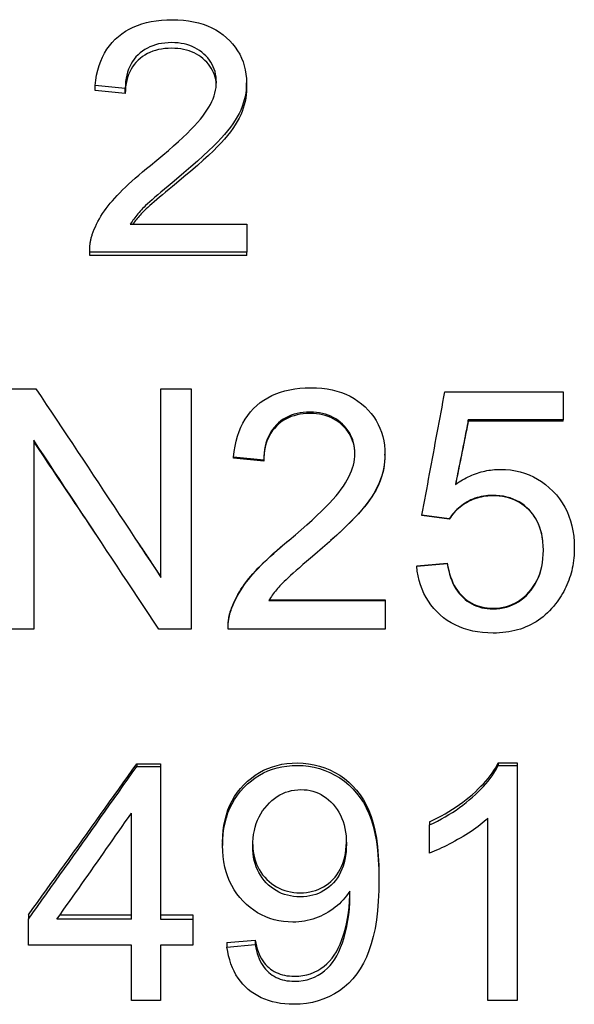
# Model space of a CAD drawing. Header units: millimetres. Extents: x 180 to 491, y 4 to 406.
# Tile 4 of 16: x 236 to 253, y 160 to 189. Entities that reach past the tile are written whole.
import ezdxf

# ---------------------------------------------------------------- set-up
doc = ezdxf.new("R2010")
doc.units = ezdxf.units.MM
doc.layers.add('DETAIL', color=2, linetype='Continuous')

msp = doc.modelspace()

# ---------------------------------------------------------------- linework, layer by layer
at = {"layer": 'DETAIL'}
for p, q in [((239.459, 187.429), (238.574, 187.516)), ((238.574, 187.365), (238.574, 187.516)), ((239.459, 187.279), (239.459, 187.429)), ((243.029, 187.441), (243.029, 187.593)), ((239.459, 187.279), (238.574, 187.365)), ((239.609, 183.434), (243.039, 183.434)), ((243.039, 183.434), (243.039, 182.615)), ((243.039, 182.615), (238.414, 182.615)), ((238.414, 182.519), (238.414, 182.615)), ((243.039, 182.519), (238.414, 182.519)), ((243.039, 182.519), (243.039, 182.615)), ((235.879, 178.598), (236.829, 178.598)), ((240.51, 178.598), (241.396, 178.598)), ((240.51, 173.048), (240.51, 178.598)), ((241.396, 178.598), (241.396, 171.527)), ((248.871, 178.507), (252.349, 178.507)), ((252.349, 178.507), (252.349, 177.679)), ((252.349, 177.679), (249.559, 177.679)), ((249.559, 177.639), (249.559, 177.679)), ((252.349, 177.639), (249.559, 177.639)), ((252.349, 177.639), (252.349, 177.679)), ((236.765, 177.082), (236.765, 171.527)), ((247.105, 176.638), (247.105, 176.667)), ((243.535, 176.495), (242.65, 176.586)), ((242.65, 176.559), (242.65, 176.586)), ((243.535, 176.468), (242.65, 176.559)), ((243.535, 176.468), (243.535, 176.495)), ((248.999, 174.769), (248.193, 174.877)), ((248.193, 174.868), (248.193, 174.877)), ((248.999, 174.762), (248.193, 174.868)), ((248.999, 174.762), (248.999, 174.769)), ((248.039, 173.391), (248.94, 173.465)), ((248.039, 173.382), (248.94, 173.458)), ((248.039, 173.391), (248.039, 173.382)), ((248.94, 173.465), (248.94, 173.458)), ((243.685, 172.363), (247.115, 172.363)), ((243.697, 172.383), (247.115, 172.383)), ((247.115, 172.383), (247.115, 172.363)), ((247.115, 172.363), (247.115, 171.527)), ((242.591, 172.153), (242.591, 172.131)), ((236.765, 171.527), (235.879, 171.527)), ((241.396, 171.527), (240.446, 171.527)), ((247.115, 171.527), (242.49, 171.527)), ((239.798, 167.564), (240.502, 167.564)), ((239.798, 167.564), (239.798, 167.489)), ((239.798, 167.489), (240.502, 167.489)), ((240.502, 167.564), (240.502, 167.489)), ((240.502, 167.489), (240.502, 162.998)), ((250.442, 167.591), (250.997, 167.591)), ((250.442, 167.591), (250.442, 167.516)), ((250.442, 167.516), (250.997, 167.516)), ((250.997, 167.591), (250.997, 167.516)), ((250.997, 167.516), (250.997, 160.604)), ((239.643, 162.998), (239.643, 166.116)), ((250.138, 160.604), (250.138, 165.968)), ((248.42, 165.861), (248.42, 165.766)), ((248.42, 164.941), (248.42, 165.766)), ((242.327, 165.264), (242.327, 165.163)), ((246.926, 164.269), (246.926, 164.156)), ((236.607, 163.124), (236.607, 162.998)), ((237.54, 163.124), (239.643, 163.124)), ((240.502, 163.124), (241.447, 163.124)), ((241.447, 163.124), (241.447, 162.998)), ((236.607, 162.227), (236.607, 162.998)), ((239.643, 162.998), (237.45, 162.998)), ((240.502, 162.998), (241.447, 162.998)), ((241.447, 162.998), (241.447, 162.227)), ((239.643, 162.227), (236.607, 162.227)), ((239.643, 160.604), (239.643, 162.227)), ((240.502, 162.227), (240.502, 160.604)), ((241.447, 162.227), (240.502, 162.227)), ((242.455, 162.31), (243.282, 162.382)), ((242.455, 162.31), (242.455, 162.175)), ((242.455, 162.175), (243.282, 162.248)), ((243.282, 162.382), (243.282, 162.248)), ((240.502, 160.604), (239.643, 160.604)), ((250.997, 160.604), (250.138, 160.604))]:
    msp.add_line(p, q, dxfattribs=at)
at = {"layer": 'DETAIL', "flags": 128}
for points in [[(238.574, 187.516), (238.592, 187.672), (238.618, 187.821), (238.65, 187.963), (238.69, 188.099), (238.736, 188.229), (238.79, 188.352), (238.85, 188.469), (238.917, 188.579), (238.992, 188.684), (239.073, 188.782), (239.161, 188.873), (239.256, 188.959), (239.358, 189.037), (239.465, 189.109), (239.578, 189.174), (239.696, 189.232), (239.82, 189.283), (239.95, 189.328), (240.085, 189.365), (240.226, 189.396), (240.373, 189.42), (240.525, 189.437), (240.683, 189.447), (240.846, 189.451)], [(240.846, 189.451), (241.012, 189.447), (241.171, 189.436), (241.324, 189.418), (241.472, 189.392), (241.614, 189.359), (241.749, 189.318), (241.879, 189.271), (242.004, 189.215), (242.122, 189.153), (242.234, 189.083), (242.341, 189.005), (242.442, 188.92), (242.535, 188.83), (242.621, 188.736), (242.698, 188.638), (242.768, 188.537), (242.829, 188.432), (242.882, 188.323), (242.927, 188.211), (242.963, 188.095), (242.992, 187.975), (243.012, 187.852), (243.025, 187.724), (243.029, 187.593)], [(240.825, 188.775), (240.724, 188.773), (240.626, 188.765), (240.531, 188.753), (240.44, 188.736), (240.352, 188.713), (240.268, 188.686), (240.187, 188.654), (240.11, 188.617), (240.036, 188.575), (239.966, 188.528), (239.899, 188.475), (239.835, 188.418), (239.776, 188.357), (239.722, 188.292), (239.673, 188.223), (239.629, 188.15), (239.59, 188.073), (239.556, 187.992), (239.527, 187.908), (239.503, 187.82), (239.485, 187.728), (239.471, 187.632), (239.463, 187.532), (239.459, 187.429)], [(240.825, 188.61), (240.724, 188.607), (240.626, 188.6), (240.531, 188.588), (240.44, 188.571), (240.352, 188.549), (240.268, 188.522), (240.187, 188.49), (240.11, 188.453), (240.036, 188.411), (239.966, 188.365), (239.899, 188.313), (239.835, 188.257), (239.776, 188.196), (239.722, 188.132), (239.673, 188.063), (239.629, 187.991), (239.59, 187.915), (239.556, 187.836), (239.527, 187.752), (239.503, 187.665), (239.485, 187.574), (239.471, 187.48), (239.463, 187.381), (239.459, 187.279)], [(242.143, 187.614), (242.14, 187.695), (242.133, 187.774), (242.12, 187.851), (242.102, 187.925), (242.079, 187.997), (242.052, 188.067), (242.019, 188.135), (241.98, 188.201), (241.937, 188.264), (241.889, 188.326), (241.836, 188.385), (241.777, 188.441), (241.715, 188.495), (241.649, 188.544), (241.581, 188.588), (241.509, 188.627), (241.434, 188.662), (241.357, 188.692), (241.276, 188.717), (241.192, 188.738), (241.105, 188.755), (241.015, 188.766), (240.921, 188.773), (240.825, 188.775)], [(242.141, 187.54), (242.133, 187.615), (242.122, 187.688), (242.105, 187.759), (242.084, 187.828), (242.058, 187.894), (242.028, 187.959), (241.993, 188.022), (241.953, 188.083), (241.908, 188.142), (241.859, 188.199), (241.806, 188.253), (241.747, 188.306), (241.686, 188.355), (241.622, 188.399), (241.555, 188.439), (241.485, 188.475), (241.413, 188.507), (241.337, 188.534), (241.259, 188.557), (241.178, 188.576), (241.094, 188.591), (241.007, 188.601), (240.918, 188.608), (240.825, 188.61)], [(240.206, 185.167), (240.39, 185.318), (240.565, 185.463), (240.728, 185.602), (240.882, 185.736), (241.025, 185.865), (241.159, 185.988), (241.281, 186.106), (241.394, 186.218), (241.497, 186.325), (241.589, 186.426), (241.671, 186.523), (241.743, 186.613), (241.807, 186.701), (241.865, 186.788), (241.918, 186.874), (241.965, 186.959), (242.007, 187.044), (242.043, 187.127), (242.073, 187.21), (242.098, 187.293), (242.118, 187.374), (242.132, 187.455), (242.14, 187.535), (242.143, 187.614)], [(243.029, 187.593), (243.026, 187.492), (243.018, 187.391), (243.005, 187.291), (242.986, 187.191), (242.962, 187.091), (242.933, 186.992), (242.898, 186.893), (242.858, 186.794), (242.812, 186.695), (242.758, 186.595), (242.698, 186.493), (242.63, 186.39), (242.555, 186.286), (242.473, 186.18), (242.383, 186.073), (242.287, 185.965), (242.179, 185.85), (242.054, 185.726), (241.913, 185.591), (241.756, 185.445), (241.583, 185.289), (241.393, 185.123), (241.186, 184.946), (240.964, 184.759)], [(243.029, 187.441), (243.026, 187.341), (243.018, 187.241), (243.005, 187.142), (242.986, 187.043), (242.962, 186.944), (242.933, 186.846), (242.898, 186.749), (242.858, 186.651), (242.812, 186.553), (242.758, 186.454), (242.698, 186.354), (242.63, 186.252), (242.555, 186.149), (242.473, 186.044), (242.383, 185.938), (242.287, 185.831), (242.179, 185.718), (242.054, 185.595), (241.913, 185.461), (241.756, 185.317), (241.583, 185.163), (241.393, 184.999), (241.186, 184.824), (240.964, 184.639)], [(238.515, 183.207), (238.546, 183.285), (238.579, 183.363), (238.616, 183.441), (238.656, 183.518), (238.699, 183.595), (238.744, 183.672), (238.793, 183.748), (238.844, 183.825), (238.899, 183.901), (238.957, 183.976), (239.017, 184.052), (239.08, 184.127), (239.148, 184.203), (239.22, 184.28), (239.297, 184.36), (239.379, 184.442), (239.465, 184.526), (239.557, 184.612), (239.653, 184.699), (239.754, 184.789), (239.86, 184.881), (239.97, 184.974), (240.086, 185.07), (240.206, 185.167)], [(240.964, 184.759), (240.839, 184.656), (240.721, 184.559), (240.612, 184.467), (240.51, 184.381), (240.415, 184.301), (240.329, 184.226), (240.25, 184.157), (240.179, 184.093), (240.115, 184.035), (240.06, 183.983), (240.012, 183.936), (239.971, 183.895), (239.935, 183.857), (239.901, 183.819), (239.867, 183.78), (239.834, 183.742), (239.802, 183.704), (239.771, 183.665), (239.742, 183.627), (239.713, 183.588), (239.685, 183.55), (239.659, 183.511), (239.633, 183.473), (239.609, 183.434)], [(240.964, 184.639), (240.853, 184.549), (240.748, 184.463), (240.649, 184.381), (240.556, 184.304), (240.469, 184.231), (240.388, 184.162), (240.313, 184.098), (240.244, 184.038), (240.181, 183.982), (240.124, 183.931), (240.074, 183.884), (240.029, 183.842), (239.99, 183.804), (239.957, 183.77), (239.926, 183.737), (239.895, 183.703), (239.865, 183.67), (239.836, 183.636), (239.808, 183.602), (239.78, 183.569), (239.754, 183.535), (239.728, 183.502), (239.703, 183.468), (239.679, 183.434)], [(238.414, 182.615), (238.413, 182.64), (238.413, 182.666), (238.413, 182.691), (238.413, 182.717), (238.414, 182.742), (238.416, 182.767), (238.418, 182.792), (238.42, 182.817), (238.423, 182.842), (238.426, 182.867), (238.43, 182.892), (238.434, 182.916), (238.438, 182.941), (238.443, 182.966), (238.448, 182.99), (238.454, 183.015), (238.46, 183.039), (238.467, 183.063), (238.474, 183.087), (238.481, 183.111), (238.489, 183.135), (238.497, 183.159), (238.506, 183.183), (238.515, 183.207)], [(236.829, 178.598), (236.982, 178.368), (237.136, 178.137), (237.289, 177.906), (237.442, 177.676), (237.596, 177.445), (237.749, 177.214), (237.903, 176.983), (238.056, 176.752), (238.209, 176.52), (238.363, 176.289), (238.516, 176.058), (238.67, 175.826), (238.823, 175.595), (238.976, 175.363), (239.13, 175.132), (239.283, 174.9), (239.437, 174.669), (239.59, 174.437), (239.743, 174.206), (239.897, 173.974), (240.05, 173.742), (240.204, 173.511), (240.357, 173.279), (240.51, 173.048)], [(242.65, 176.586), (242.668, 176.749), (242.694, 176.905), (242.726, 177.055), (242.766, 177.198), (242.812, 177.334), (242.866, 177.464), (242.926, 177.587), (242.994, 177.704), (243.068, 177.814), (243.149, 177.917), (243.237, 178.014), (243.333, 178.104), (243.434, 178.187), (243.541, 178.263), (243.654, 178.332), (243.773, 178.394), (243.897, 178.448), (244.026, 178.495), (244.162, 178.535), (244.303, 178.567), (244.449, 178.592), (244.601, 178.611), (244.759, 178.621), (244.923, 178.625)], [(244.923, 178.625), (245.088, 178.621), (245.247, 178.609), (245.401, 178.59), (245.548, 178.563), (245.69, 178.528), (245.826, 178.485), (245.956, 178.434), (246.08, 178.376), (246.198, 178.309), (246.311, 178.235), (246.417, 178.153), (246.518, 178.064), (246.612, 177.968), (246.697, 177.869), (246.775, 177.766), (246.844, 177.659), (246.905, 177.548), (246.958, 177.434), (247.003, 177.315), (247.04, 177.193), (247.068, 177.068), (247.089, 176.938), (247.101, 176.804), (247.105, 176.667)], [(248.193, 174.877), (248.221, 175.028), (248.25, 175.18), (248.278, 175.331), (248.306, 175.483), (248.334, 175.634), (248.363, 175.786), (248.391, 175.937), (248.419, 176.089), (248.447, 176.24), (248.476, 176.391), (248.504, 176.543), (248.532, 176.694), (248.56, 176.845), (248.588, 176.997), (248.617, 177.148), (248.645, 177.299), (248.673, 177.45), (248.701, 177.601), (248.73, 177.752), (248.758, 177.903), (248.786, 178.054), (248.814, 178.205), (248.843, 178.356), (248.871, 178.507)], [(244.901, 177.91), (244.8, 177.908), (244.702, 177.9), (244.607, 177.887), (244.516, 177.869), (244.429, 177.845), (244.344, 177.816), (244.264, 177.782), (244.186, 177.743), (244.113, 177.699), (244.042, 177.649), (243.975, 177.594), (243.912, 177.534), (243.852, 177.469), (243.798, 177.4), (243.749, 177.328), (243.705, 177.251), (243.666, 177.17), (243.632, 177.086), (243.603, 176.997), (243.58, 176.905), (243.561, 176.808), (243.547, 176.708), (243.539, 176.603), (243.535, 176.495)], [(244.901, 177.868), (244.8, 177.865), (244.702, 177.857), (244.607, 177.844), (244.516, 177.826), (244.429, 177.803), (244.344, 177.775), (244.264, 177.741), (244.186, 177.702), (244.113, 177.658), (244.042, 177.609), (243.975, 177.555), (243.912, 177.495), (243.852, 177.431), (243.798, 177.364), (243.749, 177.292), (243.705, 177.216), (243.666, 177.136), (243.632, 177.052), (243.603, 176.965), (243.58, 176.873), (243.561, 176.778), (243.547, 176.679), (243.539, 176.575), (243.535, 176.468)], [(246.219, 176.689), (246.217, 176.774), (246.209, 176.856), (246.196, 176.937), (246.179, 177.015), (246.156, 177.091), (246.128, 177.165), (246.095, 177.236), (246.057, 177.305), (246.014, 177.372), (245.965, 177.436), (245.912, 177.498), (245.854, 177.558), (245.791, 177.614), (245.726, 177.666), (245.657, 177.712), (245.585, 177.754), (245.511, 177.791), (245.433, 177.822), (245.352, 177.849), (245.268, 177.871), (245.181, 177.888), (245.091, 177.901), (244.998, 177.908), (244.901, 177.91)], [(246.219, 176.675), (246.216, 176.758), (246.207, 176.839), (246.194, 176.917), (246.176, 176.994), (246.152, 177.068), (246.124, 177.14), (246.09, 177.209), (246.052, 177.277), (246.009, 177.342), (245.96, 177.405), (245.907, 177.466), (245.848, 177.525), (245.786, 177.579), (245.721, 177.629), (245.652, 177.675), (245.581, 177.715), (245.507, 177.751), (245.429, 177.782), (245.349, 177.808), (245.265, 177.83), (245.179, 177.846), (245.089, 177.858), (244.997, 177.865), (244.901, 177.868)], [(249.559, 177.679), (249.543, 177.6), (249.528, 177.521), (249.512, 177.442), (249.496, 177.364), (249.48, 177.285), (249.464, 177.206), (249.449, 177.127), (249.433, 177.048), (249.417, 176.969), (249.401, 176.89), (249.385, 176.811), (249.37, 176.732), (249.354, 176.653), (249.338, 176.574), (249.322, 176.495), (249.307, 176.416), (249.291, 176.337), (249.275, 176.258), (249.259, 176.179), (249.243, 176.099), (249.228, 176.02), (249.212, 175.941), (249.196, 175.862), (249.18, 175.783)], [(249.559, 177.639), (249.543, 177.562), (249.528, 177.485), (249.512, 177.408), (249.497, 177.331), (249.481, 177.253), (249.465, 177.176), (249.45, 177.099), (249.434, 177.022), (249.419, 176.945), (249.403, 176.868), (249.387, 176.79), (249.372, 176.713), (249.356, 176.636), (249.341, 176.559), (249.325, 176.482), (249.309, 176.404), (249.294, 176.327), (249.278, 176.25), (249.263, 176.173), (249.247, 176.095), (249.231, 176.018), (249.216, 175.941), (249.2, 175.863), (249.185, 175.786)], [(240.446, 171.527), (240.293, 171.759), (240.14, 171.99), (239.986, 172.221), (239.833, 172.453), (239.679, 172.684), (239.526, 172.916), (239.373, 173.147), (239.219, 173.379), (239.066, 173.61), (238.912, 173.842), (238.759, 174.073), (238.606, 174.305), (238.452, 174.537), (238.299, 174.768), (238.145, 175), (237.992, 175.231), (237.839, 175.463), (237.685, 175.694), (237.532, 175.926), (237.378, 176.157), (237.225, 176.388), (237.072, 176.62), (236.918, 176.851), (236.765, 177.082)], [(238.722, 174.13), (238.64, 174.251), (238.559, 174.373), (238.477, 174.495), (238.396, 174.616), (238.314, 174.738), (238.232, 174.86), (238.151, 174.982), (238.069, 175.103), (237.988, 175.225), (237.906, 175.347), (237.825, 175.468), (237.743, 175.59), (237.662, 175.712), (237.58, 175.833), (237.499, 175.955), (237.417, 176.076), (237.336, 176.198), (237.254, 176.319), (237.173, 176.441), (237.091, 176.563), (237.009, 176.684), (236.928, 176.806), (236.846, 176.927), (236.765, 177.048)], [(244.282, 174.143), (244.467, 174.299), (244.641, 174.449), (244.805, 174.593), (244.958, 174.732), (245.102, 174.865), (245.235, 174.993), (245.358, 175.115), (245.47, 175.232), (245.573, 175.343), (245.665, 175.448), (245.747, 175.548), (245.819, 175.643), (245.883, 175.734), (245.941, 175.825), (245.994, 175.915), (246.041, 176.004), (246.083, 176.092), (246.119, 176.179), (246.15, 176.266), (246.175, 176.352), (246.194, 176.437), (246.208, 176.522), (246.216, 176.606), (246.219, 176.689)], [(247.105, 176.667), (247.102, 176.561), (247.094, 176.455), (247.081, 176.35), (247.062, 176.245), (247.038, 176.141), (247.009, 176.038), (246.974, 175.934), (246.934, 175.832), (246.888, 175.729), (246.834, 175.624), (246.774, 175.518), (246.706, 175.411), (246.631, 175.302), (246.549, 175.193), (246.46, 175.081), (246.363, 174.969), (246.255, 174.85), (246.13, 174.721), (245.99, 174.581), (245.832, 174.43), (245.659, 174.269), (245.469, 174.097), (245.263, 173.915), (245.04, 173.722)], [(247.105, 176.638), (247.103, 176.543), (247.096, 176.448), (247.085, 176.353), (247.07, 176.259), (247.05, 176.165), (247.025, 176.072), (246.997, 175.979), (246.964, 175.886), (246.926, 175.794), (246.883, 175.701), (246.834, 175.607), (246.78, 175.512), (246.719, 175.416), (246.652, 175.319), (246.58, 175.22), (246.501, 175.121), (246.417, 175.02), (246.326, 174.918), (246.223, 174.808), (246.106, 174.69), (245.976, 174.563), (245.832, 174.427), (245.675, 174.283), (245.505, 174.13)], [(249.18, 175.783), (249.233, 175.819), (249.286, 175.854), (249.339, 175.887), (249.392, 175.918), (249.445, 175.948), (249.499, 175.977), (249.553, 176.003), (249.607, 176.029), (249.661, 176.053), (249.716, 176.075), (249.771, 176.096), (249.826, 176.115), (249.881, 176.132), (249.937, 176.148), (249.992, 176.163), (250.048, 176.176), (250.104, 176.188), (250.161, 176.198), (250.217, 176.206), (250.274, 176.213), (250.331, 176.218), (250.388, 176.222), (250.446, 176.224), (250.503, 176.225)], [(250.503, 176.225), (250.654, 176.221), (250.801, 176.207), (250.944, 176.185), (251.083, 176.154), (251.218, 176.114), (251.349, 176.065), (251.476, 176.007), (251.599, 175.94), (251.718, 175.864), (251.833, 175.78), (251.944, 175.686), (252.051, 175.584), (252.151, 175.474), (252.243, 175.359), (252.326, 175.24), (252.4, 175.115), (252.466, 174.985), (252.523, 174.85), (252.571, 174.71), (252.61, 174.565), (252.641, 174.414), (252.663, 174.259), (252.676, 174.098), (252.68, 173.933)], [(250.274, 175.46), (250.205, 175.458), (250.138, 175.454), (250.071, 175.448), (250.006, 175.438), (249.942, 175.426), (249.879, 175.412), (249.817, 175.394), (249.756, 175.374), (249.696, 175.352), (249.638, 175.327), (249.581, 175.299), (249.524, 175.268), (249.47, 175.235), (249.417, 175.201), (249.367, 175.165), (249.318, 175.127), (249.271, 175.088), (249.226, 175.048), (249.183, 175.005), (249.143, 174.961), (249.104, 174.916), (249.067, 174.868), (249.032, 174.819), (248.999, 174.769)], [(250.274, 175.445), (250.205, 175.443), (250.138, 175.439), (250.071, 175.433), (250.006, 175.423), (249.942, 175.412), (249.879, 175.397), (249.817, 175.38), (249.756, 175.36), (249.696, 175.338), (249.638, 175.313), (249.581, 175.285), (249.524, 175.255), (249.47, 175.223), (249.417, 175.189), (249.367, 175.153), (249.318, 175.116), (249.271, 175.077), (249.226, 175.037), (249.183, 174.995), (249.143, 174.952), (249.104, 174.907), (249.067, 174.86), (249.032, 174.812), (248.999, 174.762)], [(251.768, 173.852), (251.765, 173.974), (251.757, 174.091), (251.742, 174.204), (251.722, 174.313), (251.697, 174.418), (251.665, 174.518), (251.628, 174.614), (251.585, 174.705), (251.537, 174.793), (251.483, 174.875), (251.423, 174.954), (251.357, 175.028), (251.287, 175.097), (251.213, 175.16), (251.135, 175.217), (251.054, 175.268), (250.969, 175.313), (250.881, 175.352), (250.789, 175.385), (250.693, 175.412), (250.594, 175.433), (250.491, 175.448), (250.384, 175.457), (250.274, 175.46)], [(251.752, 174.13), (251.738, 174.23), (251.719, 174.326), (251.695, 174.419), (251.667, 174.508), (251.634, 174.594), (251.597, 174.677), (251.554, 174.756), (251.507, 174.831), (251.456, 174.903), (251.4, 174.972), (251.339, 175.036), (251.275, 175.097), (251.208, 175.152), (251.137, 175.203), (251.064, 175.249), (250.988, 175.29), (250.91, 175.326), (250.828, 175.358), (250.743, 175.384), (250.655, 175.406), (250.564, 175.423), (250.47, 175.435), (250.374, 175.442), (250.274, 175.445)], [(239.794, 174.13), (239.823, 174.085), (239.853, 174.04), (239.883, 173.996), (239.913, 173.951), (239.943, 173.907), (239.973, 173.862), (240.003, 173.818), (240.033, 173.773), (240.062, 173.728), (240.092, 173.684), (240.122, 173.639), (240.152, 173.595), (240.182, 173.55), (240.212, 173.506), (240.242, 173.461), (240.271, 173.416), (240.301, 173.372), (240.331, 173.327), (240.361, 173.283), (240.391, 173.238), (240.421, 173.194), (240.451, 173.149), (240.48, 173.104), (240.51, 173.06)], [(242.591, 172.131), (242.622, 172.211), (242.656, 172.29), (242.692, 172.37), (242.732, 172.449), (242.775, 172.527), (242.821, 172.606), (242.869, 172.684), (242.921, 172.762), (242.975, 172.84), (243.033, 172.918), (243.093, 172.995), (243.157, 173.072), (243.224, 173.15), (243.296, 173.23), (243.373, 173.312), (243.455, 173.396), (243.541, 173.482), (243.633, 173.57), (243.729, 173.661), (243.83, 173.753), (243.936, 173.847), (244.047, 173.944), (244.162, 174.042), (244.282, 174.143)], [(242.591, 172.153), (242.622, 172.232), (242.655, 172.31), (242.692, 172.388), (242.731, 172.466), (242.774, 172.543), (242.819, 172.621), (242.867, 172.698), (242.918, 172.774), (242.972, 172.851), (243.03, 172.927), (243.089, 173.003), (243.152, 173.079), (243.219, 173.155), (243.29, 173.234), (243.367, 173.314), (243.447, 173.397), (243.533, 173.481), (243.624, 173.568), (243.719, 173.657), (243.819, 173.747), (243.923, 173.84), (244.033, 173.934), (244.147, 174.031), (244.266, 174.13)], [(250.285, 172.143), (250.388, 172.146), (250.489, 172.156), (250.587, 172.172), (250.682, 172.195), (250.774, 172.224), (250.863, 172.26), (250.95, 172.302), (251.033, 172.351), (251.114, 172.406), (251.192, 172.468), (251.268, 172.536), (251.34, 172.611), (251.408, 172.691), (251.471, 172.776), (251.527, 172.864), (251.577, 172.957), (251.622, 173.054), (251.661, 173.155), (251.693, 173.261), (251.72, 173.371), (251.741, 173.485), (251.756, 173.603), (251.765, 173.725), (251.768, 173.852)], [(250.285, 172.12), (250.388, 172.123), (250.489, 172.133), (250.587, 172.15), (250.682, 172.173), (250.774, 172.202), (250.864, 172.239), (250.95, 172.282), (251.034, 172.331), (251.115, 172.387), (251.193, 172.45), (251.269, 172.519), (251.341, 172.595), (251.409, 172.676), (251.472, 172.761), (251.528, 172.851), (251.578, 172.945), (251.623, 173.044), (251.661, 173.146), (251.694, 173.253), (251.721, 173.364), (251.741, 173.48), (251.756, 173.599), (251.765, 173.723), (251.768, 173.852)], [(252.68, 173.933), (252.679, 173.853), (252.676, 173.773), (252.672, 173.695), (252.665, 173.618), (252.656, 173.542), (252.646, 173.466), (252.633, 173.392), (252.619, 173.318), (252.602, 173.245), (252.584, 173.174), (252.564, 173.103), (252.542, 173.033), (252.517, 172.964), (252.491, 172.896), (252.464, 172.829), (252.434, 172.762), (252.402, 172.697), (252.368, 172.633), (252.333, 172.569), (252.295, 172.507), (252.255, 172.445), (252.214, 172.384), (252.171, 172.325), (252.125, 172.266)], [(245.04, 173.722), (244.915, 173.616), (244.798, 173.516), (244.688, 173.422), (244.586, 173.333), (244.492, 173.251), (244.405, 173.174), (244.326, 173.103), (244.255, 173.037), (244.192, 172.978), (244.136, 172.924), (244.088, 172.877), (244.048, 172.835), (244.012, 172.795), (243.977, 172.756), (243.943, 172.717), (243.91, 172.678), (243.878, 172.639), (243.848, 172.599), (243.818, 172.56), (243.789, 172.521), (243.762, 172.481), (243.735, 172.442), (243.709, 172.402), (243.685, 172.363)], [(250.29, 171.409), (250.133, 171.413), (249.981, 171.424), (249.834, 171.442), (249.692, 171.469), (249.555, 171.502), (249.422, 171.543), (249.295, 171.592), (249.172, 171.648), (249.054, 171.712), (248.941, 171.783), (248.833, 171.862), (248.729, 171.948), (248.632, 172.04), (248.542, 172.137), (248.459, 172.239), (248.384, 172.347), (248.315, 172.459), (248.254, 172.576), (248.2, 172.698), (248.153, 172.825), (248.114, 172.957), (248.081, 173.094), (248.056, 173.235), (248.039, 173.382)], [(248.94, 173.465), (248.959, 173.357), (248.981, 173.254), (249.007, 173.155), (249.037, 173.061), (249.07, 172.972), (249.107, 172.887), (249.147, 172.806), (249.192, 172.73), (249.239, 172.659), (249.291, 172.593), (249.346, 172.531), (249.404, 172.473), (249.466, 172.421), (249.53, 172.372), (249.595, 172.329), (249.663, 172.29), (249.734, 172.255), (249.806, 172.225), (249.88, 172.2), (249.957, 172.18), (250.036, 172.163), (250.116, 172.152), (250.2, 172.145), (250.285, 172.143)], [(248.94, 173.458), (248.959, 173.349), (248.981, 173.244), (249.007, 173.144), (249.037, 173.049), (249.07, 172.958), (249.107, 172.872), (249.147, 172.791), (249.192, 172.714), (249.239, 172.642), (249.291, 172.575), (249.346, 172.512), (249.404, 172.454), (249.466, 172.401), (249.53, 172.352), (249.595, 172.308), (249.663, 172.269), (249.734, 172.234), (249.806, 172.204), (249.88, 172.178), (249.957, 172.157), (250.036, 172.141), (250.116, 172.129), (250.2, 172.122), (250.285, 172.12)], [(242.489, 171.596), (242.489, 171.62), (242.489, 171.644), (242.49, 171.668), (242.491, 171.691), (242.492, 171.715), (242.494, 171.739), (242.496, 171.762), (242.499, 171.786), (242.502, 171.809), (242.505, 171.833), (242.509, 171.856), (242.513, 171.879), (242.518, 171.903), (242.522, 171.926), (242.528, 171.949), (242.533, 171.972), (242.539, 171.995), (242.545, 172.018), (242.552, 172.04), (242.559, 172.063), (242.567, 172.086), (242.574, 172.108), (242.583, 172.131), (242.591, 172.153)], [(242.49, 171.527), (242.489, 171.553), (242.489, 171.579), (242.489, 171.605), (242.49, 171.631), (242.491, 171.657), (242.492, 171.682), (242.494, 171.708), (242.496, 171.733), (242.499, 171.759), (242.502, 171.784), (242.506, 171.809), (242.51, 171.834), (242.514, 171.86), (242.519, 171.885), (242.524, 171.91), (242.53, 171.934), (242.536, 171.959), (242.543, 171.984), (242.55, 172.009), (242.557, 172.033), (242.565, 172.058), (242.573, 172.082), (242.582, 172.107), (242.591, 172.131)], [(252.125, 172.266), (252.069, 172.196), (252.01, 172.129), (251.95, 172.065), (251.888, 172.004), (251.824, 171.946), (251.759, 171.891), (251.691, 171.839), (251.623, 171.79), (251.552, 171.743), (251.48, 171.7), (251.406, 171.66), (251.33, 171.623), (251.253, 171.589), (251.174, 171.557), (251.093, 171.529), (251.011, 171.504), (250.927, 171.482), (250.841, 171.462), (250.753, 171.446), (250.664, 171.433), (250.573, 171.422), (250.48, 171.415), (250.386, 171.41), (250.29, 171.409)], [(236.607, 163.124), (236.74, 163.307), (236.873, 163.49), (237.006, 163.673), (237.139, 163.857), (237.272, 164.041), (237.405, 164.225), (237.538, 164.409), (237.671, 164.593), (237.804, 164.778), (237.937, 164.962), (238.07, 165.147), (238.203, 165.332), (238.336, 165.517), (238.469, 165.703), (238.602, 165.888), (238.735, 166.074), (238.867, 166.26), (239, 166.446), (239.133, 166.632), (239.266, 166.818), (239.399, 167.004), (239.532, 167.191), (239.665, 167.377), (239.798, 167.564)], [(236.607, 162.998), (236.74, 163.183), (236.873, 163.368), (237.006, 163.554), (237.139, 163.74), (237.272, 163.925), (237.405, 164.111), (237.538, 164.298), (237.671, 164.484), (237.804, 164.671), (237.937, 164.858), (238.07, 165.044), (238.203, 165.232), (238.336, 165.419), (238.469, 165.606), (238.602, 165.794), (238.735, 165.982), (238.867, 166.17), (239, 166.358), (239.133, 166.546), (239.266, 166.734), (239.399, 166.923), (239.532, 167.112), (239.665, 167.3), (239.798, 167.489)], [(242.327, 165.264), (242.331, 165.436), (242.344, 165.601), (242.366, 165.762), (242.397, 165.916), (242.436, 166.065), (242.484, 166.209), (242.54, 166.346), (242.606, 166.479), (242.68, 166.605), (242.762, 166.726), (242.854, 166.841), (242.954, 166.95), (243.061, 167.053), (243.172, 167.146), (243.287, 167.23), (243.407, 167.306), (243.531, 167.373), (243.66, 167.43), (243.793, 167.479), (243.931, 167.519), (244.073, 167.551), (244.219, 167.573), (244.37, 167.586), (244.525, 167.591)], [(242.327, 165.163), (242.331, 165.336), (242.344, 165.504), (242.366, 165.666), (242.397, 165.822), (242.436, 165.973), (242.484, 166.118), (242.54, 166.258), (242.606, 166.391), (242.68, 166.519), (242.762, 166.641), (242.854, 166.758), (242.954, 166.868), (243.061, 166.972), (243.172, 167.066), (243.287, 167.151), (243.407, 167.228), (243.531, 167.295), (243.66, 167.354), (243.793, 167.403), (243.931, 167.444), (244.073, 167.475), (244.219, 167.498), (244.37, 167.511), (244.525, 167.516)], [(244.525, 167.591), (244.694, 167.585), (244.859, 167.568), (245.021, 167.539), (245.179, 167.5), (245.333, 167.448), (245.484, 167.386), (245.63, 167.312), (245.774, 167.227), (245.911, 167.131), (246.039, 167.026), (246.16, 166.911), (246.271, 166.787), (246.374, 166.653), (246.469, 166.509), (246.555, 166.356), (246.633, 166.194), (246.701, 166.017), (246.761, 165.822), (246.811, 165.609), (246.853, 165.377), (246.885, 165.127), (246.908, 164.859), (246.921, 164.573), (246.926, 164.269)], [(244.525, 167.516), (244.694, 167.51), (244.859, 167.493), (245.021, 167.464), (245.179, 167.424), (245.333, 167.372), (245.484, 167.309), (245.63, 167.234), (245.774, 167.148), (245.911, 167.051), (246.039, 166.945), (246.16, 166.829), (246.271, 166.703), (246.374, 166.567), (246.469, 166.422), (246.555, 166.267), (246.633, 166.103), (246.701, 165.924), (246.761, 165.727), (246.811, 165.512), (246.853, 165.277), (246.885, 165.024), (246.908, 164.753), (246.921, 164.464), (246.926, 164.156)], [(248.42, 165.861), (248.539, 165.917), (248.655, 165.975), (248.769, 166.035), (248.88, 166.097), (248.989, 166.161), (249.095, 166.227), (249.199, 166.295), (249.3, 166.365), (249.398, 166.438), (249.494, 166.512), (249.588, 166.588), (249.679, 166.666), (249.767, 166.745), (249.85, 166.824), (249.929, 166.903), (250.003, 166.98), (250.074, 167.058), (250.139, 167.135), (250.201, 167.212), (250.258, 167.289), (250.31, 167.365), (250.359, 167.44), (250.403, 167.516), (250.442, 167.591)], [(248.42, 165.766), (248.539, 165.823), (248.655, 165.882), (248.769, 165.942), (248.88, 166.005), (248.989, 166.07), (249.095, 166.137), (249.199, 166.206), (249.3, 166.277), (249.398, 166.35), (249.494, 166.425), (249.588, 166.502), (249.679, 166.581), (249.767, 166.661), (249.85, 166.741), (249.929, 166.82), (250.003, 166.899), (250.074, 166.977), (250.139, 167.055), (250.201, 167.133), (250.258, 167.21), (250.31, 167.287), (250.359, 167.364), (250.403, 167.44), (250.442, 167.516)], [(243.213, 165.137), (243.216, 165.258), (243.224, 165.376), (243.239, 165.489), (243.26, 165.599), (243.286, 165.706), (243.318, 165.808), (243.356, 165.906), (243.4, 166.001), (243.45, 166.092), (243.505, 166.179), (243.567, 166.262), (243.634, 166.342), (243.705, 166.416), (243.779, 166.484), (243.855, 166.545), (243.932, 166.6), (244.012, 166.649), (244.094, 166.691), (244.179, 166.726), (244.265, 166.755), (244.353, 166.778), (244.444, 166.794), (244.537, 166.804), (244.632, 166.807)], [(244.632, 166.807), (244.723, 166.804), (244.812, 166.795), (244.899, 166.78), (244.984, 166.759), (245.066, 166.732), (245.146, 166.699), (245.224, 166.66), (245.299, 166.614), (245.373, 166.563), (245.444, 166.506), (245.512, 166.443), (245.579, 166.374), (245.642, 166.299), (245.699, 166.221), (245.75, 166.138), (245.797, 166.051), (245.838, 165.96), (245.873, 165.865), (245.903, 165.765), (245.927, 165.662), (245.947, 165.554), (245.96, 165.442), (245.968, 165.326), (245.971, 165.205)], [(237.45, 162.998), (237.542, 163.127), (237.633, 163.256), (237.725, 163.385), (237.816, 163.514), (237.907, 163.643), (237.999, 163.773), (238.09, 163.902), (238.181, 164.032), (238.273, 164.161), (238.364, 164.291), (238.456, 164.421), (238.547, 164.551), (238.638, 164.681), (238.73, 164.811), (238.821, 164.941), (238.912, 165.071), (239.004, 165.202), (239.095, 165.332), (239.186, 165.463), (239.278, 165.593), (239.369, 165.724), (239.461, 165.855), (239.552, 165.985), (239.643, 166.116)], [(250.138, 165.968), (250.085, 165.919), (250.029, 165.87), (249.971, 165.822), (249.91, 165.773), (249.846, 165.724), (249.78, 165.675), (249.711, 165.627), (249.639, 165.578), (249.564, 165.529), (249.487, 165.48), (249.407, 165.431), (249.324, 165.382), (249.241, 165.334), (249.159, 165.289), (249.079, 165.245), (249, 165.203), (248.922, 165.163), (248.846, 165.125), (248.772, 165.09), (248.698, 165.056), (248.627, 165.024), (248.556, 164.994), (248.487, 164.967), (248.42, 164.941)], [(244.397, 162.909), (244.254, 162.913), (244.115, 162.926), (243.979, 162.948), (243.847, 162.978), (243.719, 163.016), (243.595, 163.063), (243.474, 163.119), (243.357, 163.183), (243.244, 163.256), (243.135, 163.338), (243.029, 163.428), (242.927, 163.526), (242.831, 163.632), (242.744, 163.743), (242.665, 163.86), (242.594, 163.983), (242.531, 164.111), (242.477, 164.244), (242.431, 164.383), (242.394, 164.528), (242.365, 164.678), (242.344, 164.834), (242.331, 164.996), (242.327, 165.163)], [(243.213, 165.19), (243.218, 165.086), (243.229, 164.986), (243.245, 164.889), (243.266, 164.795), (243.292, 164.705), (243.324, 164.617), (243.361, 164.533), (243.404, 164.453), (243.452, 164.375), (243.505, 164.301), (243.564, 164.23), (243.628, 164.163), (243.695, 164.1), (243.765, 164.043), (243.838, 163.991), (243.913, 163.945), (243.991, 163.904), (244.072, 163.868), (244.155, 163.839), (244.241, 163.814), (244.329, 163.795), (244.42, 163.781), (244.514, 163.773), (244.611, 163.77)], [(244.611, 163.652), (244.512, 163.655), (244.417, 163.664), (244.324, 163.678), (244.234, 163.698), (244.147, 163.724), (244.062, 163.755), (243.981, 163.792), (243.902, 163.835), (243.825, 163.884), (243.752, 163.938), (243.681, 163.998), (243.613, 164.064), (243.549, 164.135), (243.491, 164.208), (243.438, 164.286), (243.391, 164.367), (243.349, 164.451), (243.313, 164.538), (243.282, 164.629), (243.257, 164.724), (243.238, 164.822), (243.224, 164.923), (243.215, 165.028), (243.213, 165.137)], [(244.611, 163.77), (244.706, 163.773), (244.799, 163.781), (244.889, 163.795), (244.976, 163.814), (245.061, 163.839), (245.142, 163.869), (245.221, 163.904), (245.297, 163.945), (245.37, 163.992), (245.441, 164.043), (245.508, 164.101), (245.573, 164.164), (245.635, 164.232), (245.691, 164.304), (245.742, 164.38), (245.788, 164.461), (245.829, 164.545), (245.865, 164.634), (245.895, 164.727), (245.921, 164.825), (245.941, 164.926), (245.956, 165.032), (245.966, 165.142), (245.971, 165.256)], [(245.971, 165.205), (245.968, 165.086), (245.96, 164.971), (245.947, 164.86), (245.928, 164.754), (245.904, 164.653), (245.875, 164.555), (245.84, 164.463), (245.8, 164.374), (245.755, 164.29), (245.704, 164.21), (245.648, 164.135), (245.587, 164.064), (245.521, 163.998), (245.453, 163.938), (245.382, 163.884), (245.308, 163.835), (245.231, 163.792), (245.151, 163.755), (245.068, 163.724), (244.982, 163.698), (244.894, 163.678), (244.802, 163.664), (244.708, 163.655), (244.611, 163.652)], [(246.926, 164.156), (246.922, 163.834), (246.908, 163.529), (246.885, 163.241), (246.853, 162.971), (246.813, 162.718), (246.763, 162.483), (246.703, 162.265), (246.635, 162.063), (246.558, 161.876), (246.472, 161.701), (246.377, 161.537), (246.273, 161.385), (246.16, 161.245), (246.039, 161.116), (245.908, 160.998), (245.768, 160.892), (245.621, 160.798), (245.468, 160.716), (245.308, 160.648), (245.143, 160.591), (244.971, 160.547), (244.793, 160.516), (244.609, 160.497), (244.418, 160.491)], [(246.067, 163.815), (246.023, 163.748), (245.976, 163.684), (245.927, 163.622), (245.875, 163.562), (245.821, 163.505), (245.764, 163.449), (245.704, 163.396), (245.641, 163.344), (245.576, 163.295), (245.509, 163.248), (245.438, 163.203), (245.365, 163.16), (245.291, 163.12), (245.215, 163.083), (245.138, 163.05), (245.06, 163.021), (244.981, 162.995), (244.901, 162.972), (244.819, 162.953), (244.737, 162.937), (244.654, 162.925), (244.569, 162.916), (244.484, 162.911), (244.397, 162.909)], [(244.44, 161.317), (244.567, 161.321), (244.688, 161.335), (244.805, 161.359), (244.917, 161.391), (245.024, 161.433), (245.125, 161.484), (245.222, 161.544), (245.312, 161.609), (245.396, 161.681), (245.475, 161.76), (245.547, 161.844), (245.613, 161.935), (245.674, 162.034), (245.732, 162.144), (245.787, 162.264), (245.838, 162.396), (245.886, 162.539), (245.931, 162.692), (245.971, 162.855), (246.005, 163.019), (246.032, 163.185), (246.052, 163.352), (246.065, 163.521), (246.072, 163.691)], [(244.44, 161.17), (244.569, 161.175), (244.693, 161.19), (244.811, 161.214), (244.925, 161.248), (245.033, 161.292), (245.136, 161.346), (245.233, 161.408), (245.325, 161.476), (245.41, 161.551), (245.488, 161.633), (245.561, 161.722), (245.627, 161.817), (245.688, 161.921), (245.746, 162.037), (245.801, 162.164), (245.852, 162.303), (245.9, 162.453), (245.944, 162.615), (245.984, 162.783), (246.016, 162.953), (246.04, 163.124), (246.058, 163.297), (246.069, 163.471), (246.072, 163.647)], [(246.072, 163.647), (246.072, 163.651), (246.072, 163.656), (246.072, 163.661), (246.072, 163.666), (246.072, 163.671), (246.072, 163.677), (246.072, 163.683), (246.072, 163.689), (246.072, 163.695), (246.072, 163.701), (246.071, 163.708), (246.071, 163.715), (246.071, 163.722), (246.071, 163.729), (246.07, 163.737), (246.07, 163.745), (246.07, 163.753), (246.069, 163.761), (246.069, 163.769), (246.069, 163.778), (246.068, 163.787), (246.068, 163.796), (246.068, 163.805), (246.067, 163.815)], [(244.418, 160.491), (244.284, 160.494), (244.155, 160.503), (244.029, 160.518), (243.907, 160.54), (243.79, 160.567), (243.676, 160.601), (243.567, 160.64), (243.462, 160.686), (243.361, 160.738), (243.264, 160.796), (243.171, 160.86), (243.082, 160.931), (242.998, 161.007), (242.92, 161.087), (242.848, 161.173), (242.781, 161.264), (242.72, 161.36), (242.665, 161.462), (242.616, 161.568), (242.572, 161.679), (242.534, 161.795), (242.502, 161.917), (242.476, 162.043), (242.455, 162.175)], [(243.282, 162.382), (243.301, 162.291), (243.323, 162.204), (243.347, 162.121), (243.374, 162.043), (243.404, 161.969), (243.436, 161.899), (243.471, 161.833), (243.508, 161.772), (243.549, 161.715), (243.591, 161.662), (243.637, 161.614), (243.685, 161.57), (243.735, 161.529), (243.788, 161.492), (243.843, 161.459), (243.9, 161.429), (243.96, 161.403), (244.022, 161.38), (244.086, 161.361), (244.152, 161.345), (244.221, 161.333), (244.291, 161.324), (244.364, 161.319), (244.44, 161.317)], [(243.282, 162.248), (243.301, 162.155), (243.323, 162.067), (243.347, 161.984), (243.374, 161.905), (243.404, 161.83), (243.436, 161.759), (243.471, 161.693), (243.508, 161.631), (243.549, 161.573), (243.591, 161.52), (243.637, 161.471), (243.685, 161.426), (243.735, 161.385), (243.788, 161.348), (243.843, 161.314), (243.9, 161.284), (243.96, 161.257), (244.022, 161.234), (244.086, 161.215), (244.152, 161.199), (244.221, 161.186), (244.291, 161.177), (244.364, 161.172), (244.44, 161.17)]]:
    msp.add_lwpolyline(points, dxfattribs=at)

doc.saveas('drawing.dxf')
